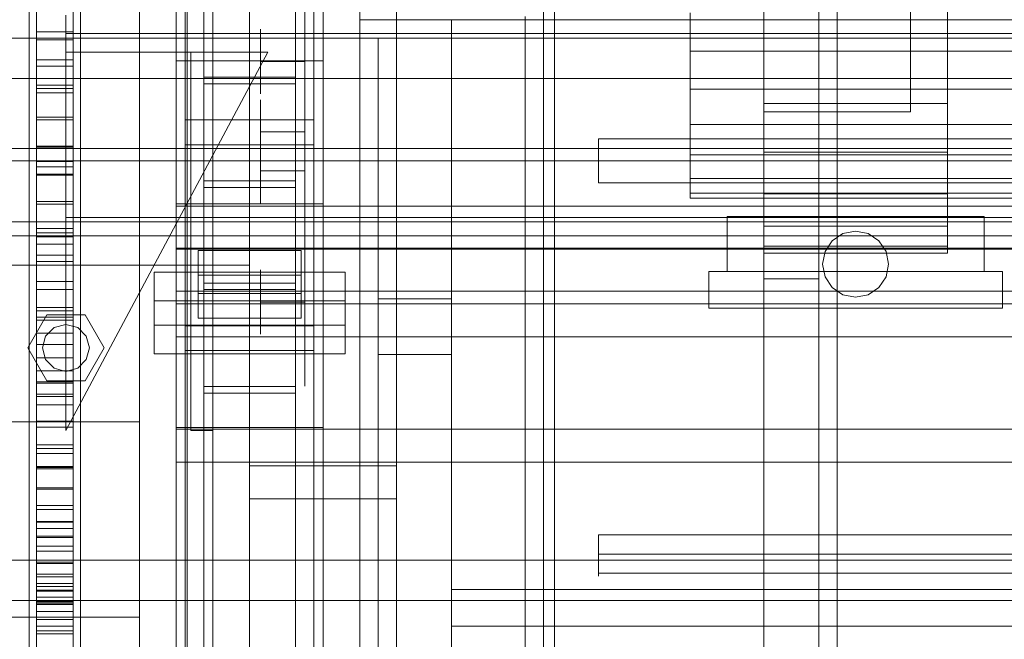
# Model space of a CAD drawing. Header units: millimetres. Extents: x -3490 to 61924, y -72580 to 6847.
# Tile 43 of 256: x -1543 to -1274, y -34514 to -34345. Entities that reach past the tile are written whole.
import ezdxf

# ---------------------------------------------------------------- set-up
doc = ezdxf.new("R2010")
doc.units = ezdxf.units.MM
for name, color, linetype, lineweight in [('COTAS_O', 1, 'Continuous', 0), ('COTAS_P', 1, 'Continuous', 0), ('frontal_briquetadora', 7, 'Continuous', 0), ('frontal_C03', 7, 'Continuous', 0), ('frontal_dosificador', 7, 'Continuous', 0), ('frontal_secador', 7, 'Continuous', 0), ('frontal_tolva', 7, 'Continuous', 0)]:
    doc.layers.add(name, color=color, linetype=linetype, lineweight=lineweight)
doc.dimstyles.new('R19_100', dxfattribs={"dimtxt": 250, "dimasz": 150, "dimexe": 150, "dimexo": 80, "dimgap": 100, "dimtad": 1, "dimtih": 1, "dimtoh": 1, "dimdsep": 46, "dimcen": 0.09, "dimadec": 0, "dimazin": 0, "dimtfac": 1, "dimtdec": 4, "dimtofl": 0, "dimtmove": 0, "dimatfit": 3, "dimfxl": 1, "dimtolj": 1, "dimtzin": 0, "dimarcsym": 0})

# ---------------------------------------------------------------- blocks, each defined once
blk = doc.blocks.new('DIM_R29_52')
at = {"layer": 'COTAS_P'}
for p, q in [((-1750, -34600), (-1600, -34555)), ((2600, -34600), (2450, -34555)), ((-1750, -35500), (-1750, -34600)), ((-1750, -34600), (2600, -34600)), ((-1750, -34600), (-1600, -34645)), ((2600, -34600), (2450, -34645)), ((2600, -35500), (2600, -34600))]:
    blk.add_line(p, q, dxfattribs=at)
blk.add_text('4350 P', height=250, dxfattribs=at).set_placement((425, -34500))
blk = doc.blocks.new('DIM_R29_56')
at = {"layer": 'COTAS_O'}
for p, q in [((-1725, -31700), (-1025, -31700)), ((-1025, -31700), (-1070, -31850)), ((-1025, -34400), (-1025, -31700)), ((-1025, -31700), (-980, -31850)), ((-1025, -34400), (-1070, -34250)), ((-1025, -34400), (-980, -34250)), ((-1725, -34400), (-1025, -34400))]:
    blk.add_line(p, q, dxfattribs=at)
blk.add_text('2700 O', height=250, rotation=90, dxfattribs=at).set_placement((-1125, -33050))
blk = doc.blocks.new('DIM_R29_57')
at = {"layer": 'COTAS_O'}
for p, q in [((-1725, -33700), (-1575, -33655)), ((1725, -33700), (1575, -33655)), ((-1725, -34400), (-1725, -33700)), ((-1725, -33700), (1725, -33700)), ((-1725, -33700), (-1575, -33745)), ((1725, -33700), (1575, -33745)), ((1725, -34400), (1725, -33700))]:
    blk.add_line(p, q, dxfattribs=at)
blk.add_text('3450 O', height=250, dxfattribs=at).set_placement((0, -33600))
blk = doc.blocks.new('DIM_R29_62')
at = {"layer": 'COTAS_O'}
for p, q in [((-1480, -33670), (-780, -33670)), ((-780, -33670), (-825, -33820)), ((-780, -36000), (-780, -33670)), ((-780, -33670), (-735, -33820)), ((-780, -36000), (-825, -35850)), ((-780, -36000), (-735, -35850)), ((-1480, -36000), (-780, -36000))]:
    blk.add_line(p, q, dxfattribs=at)
blk.add_text('2330 O', height=250, rotation=90, dxfattribs=at).set_placement((-880, -34835))
blk = doc.blocks.new('DIM_R29_64')
at = {"layer": 'COTAS_O'}
for p, q in [((-1400, -33000), (-700, -33000)), ((-700, -33000), (-745, -33150)), ((-700, -36000), (-700, -33000)), ((-700, -33000), (-655, -33150)), ((-700, -36000), (-745, -35850)), ((-700, -36000), (-655, -35850)), ((-1400, -36000), (-700, -36000))]:
    blk.add_line(p, q, dxfattribs=at)
blk.add_text('3000 O', height=250, rotation=90, dxfattribs=at).set_placement((-800, -34500))

msp = doc.modelspace()

# ---------------------------------------------------------------- linework, layer by layer
at = {"layer": 'frontal_briquetadora'}
for p, q in [((-1450, -34310), (-1450, -34345)), ((-1540, -34345.082), (-1540, -34326.995)), ((-1526, -34345.082), (-1526, -34326.995)), ((-1510, -34345.082), (-1510, -34326.995)), ((-1540, -34330), (-1540, -34349.862)), ((-1540, -34330), (-1540, -34349.621)), ((-1526, -34330), (-1526, -34349.862)), ((-1526, -34330), (-1526, -34349.621)), ((-1510, -34330), (-1510, -34349.721)), ((-1510, -34330), (-1510, -34349.862)), ((-1510, -34330), (-1510, -34349.294)), ((-1490, -34330), (-1490, -34349.294)), ((-1465, -34328.667), (-1465, -34346.248)), ((-1460, -34330), (-1460, -34349.752)), ((-1538, -34348.262), (-1538, -34340.735)), ((-1528, -34348.262), (-1528, -34340.735)), ((-1465, -34339.121), (-1465, -34357.768)), ((-1450, -34345), (-1450, -34340.118)), ((-1450, -34340.292), (-1450, -34345)), ((-1538, -34341.896), (-1538, -34362.811)), ((-1538, -34342.212), (-1538, -34363.683)), ((-1538, -34350.441), (-1538, -34343.381)), ((-1528, -34341.896), (-1528, -34362.811)), ((-1528, -34342.212), (-1528, -34363.683)), ((-1528, -34350.441), (-1528, -34343.381)), ((-1450, -34345), (-1450, -34342.871)), ((-1540, -34363.649), (-1540, -34344.436)), ((-1540, -34364.025), (-1540, -34345.082)), ((-1526, -34363.649), (-1526, -34344.436)), ((-1526, -34364.025), (-1526, -34345.082)), ((-1510, -34364.025), (-1510, -34345.082)), ((-1465, -34346.248), (-1465, -34361.724)), ((-1450, -34363.614), (-1450, -34344.06)), ((-1450, -34345), (-1425, -34345)), ((-1450, -34345), (-590, -34345)), ((-620, -34345), (-1425, -34345)), ((-1425, -34345), (-1425, -34363.493)), ((-1425, -34345), (-1425, -34363.004)), ((-1425, -34345), (-1425, -34510)), ((-1425, -34345), (-1425, -34360.902)), ((-1425, -34357.983), (-1425, -34345)), ((-1425, -34500), (-1425, -34345)), ((-1405, -34363.614), (-1405, -34344.06)), ((-1405, -34363.655), (-1405, -34344.078)), ((-1538, -34355.92), (-1538, -34348.262)), ((-1538, -34348.262), (-1528, -34348.262)), ((-1528, -34355.92), (-1528, -34348.262)), ((-1477, -34349.293), (-1477, -34347.555)), ((-1465, -34349.293), (-1465, -34347.555)), ((-1540, -34349.621), (-1540, -34369.158)), ((-1540, -34349.862), (-1540, -34369.642)), ((-1538, -34357.624), (-1538, -34350.441)), ((-1538, -34350.441), (-1528, -34350.441)), ((-1528, -34357.624), (-1528, -34350.441)), ((-1526, -34349.621), (-1526, -34369.158)), ((-1526, -34349.862), (-1526, -34369.642)), ((-1510, -34349.294), (-1510, -34367.93)), ((-1510, -34349.721), (-1510, -34367.845)), ((-1510, -34349.862), (-1510, -34369.642)), ((-1490, -34349.294), (-1490, -34367.93)), ((-1477, -34352.425), (-1477, -34349.293)), ((-1465, -34352.425), (-1465, -34349.293)), ((-1460, -34349.752), (-1460, -34368.64)), ((-1445, -34685), (-1445, -34350)), ((-1425, -34350), (-1445, -34350)), ((-1425, -34350), (-1425, -34685)), ((-1510, -34359.632), (-1510, -34353.762)), ((-1477, -34356.33), (-1477, -34352.425)), ((-1465, -34356.33), (-1465, -34352.425)), ((-1450, -34359.818), (-1450, -34353.994)), ((-1538, -34363.681), (-1538, -34355.92)), ((-1538, -34355.92), (-1528, -34355.92)), ((-1528, -34363.681), (-1528, -34355.92)), ((-1465, -34356.33), (-1477, -34356.33)), ((-1477, -34356.33), (-1477, -34360.235)), ((-1465, -34356.33), (-1465, -34360.235)), ((-1538, -34364.904), (-1538, -34357.624)), ((-1538, -34357.624), (-1528, -34357.624)), ((-1528, -34364.904), (-1528, -34357.624)), ((-1510, -34370.21), (-1510, -34359.632)), ((-1465, -34357.768), (-1465, -34375.34)), ((-1450, -34370.313), (-1450, -34359.818)), ((-1425, -34370.433), (-1425, -34357.983)), ((-1510, -34365.418), (-1510, -34360.977)), ((-1477, -34360.235), (-1477, -34363.366)), ((-1465, -34360.235), (-1465, -34363.366)), ((-1465, -34361.724), (-1465, -34374.193)), ((-1425, -34360.902), (-1425, -34373.747)), ((-1540, -34383.4), (-1540, -34363.649)), ((-1540, -34383.4), (-1540, -34364.025)), ((-1538, -34362.811), (-1538, -34383.567)), ((-1538, -34362.811), (-1528, -34362.811)), ((-1538, -34371.516), (-1538, -34363.681)), ((-1538, -34363.683), (-1538, -34384.991)), ((-1538, -34363.683), (-1528, -34363.683)), ((-1538, -34372.253), (-1538, -34364.904)), ((-1538, -34364.904), (-1528, -34364.904)), ((-1528, -34362.811), (-1528, -34383.567)), ((-1528, -34371.516), (-1528, -34363.681)), ((-1528, -34363.683), (-1528, -34384.991)), ((-1528, -34372.253), (-1528, -34364.904)), ((-1526, -34383.4), (-1526, -34363.649)), ((-1526, -34383.4), (-1526, -34364.025)), ((-1510, -34383.4), (-1510, -34364.025)), ((-1477, -34363.366), (-1477, -34365.104)), ((-1465, -34363.366), (-1465, -34365.104)), ((-1450, -34383.4), (-1450, -34363.614)), ((-1425, -34363.004), (-1425, -34379.88)), ((-1425, -34363.493), (-1425, -34380.628)), ((-1405, -34383.4), (-1405, -34363.614)), ((-1405, -34383.4), (-1405, -34363.655)), ((-1510, -34373.421), (-1510, -34365.418)), ((-1510, -34367.845), (-1510, -34382.902)), ((-1510, -34367.93), (-1510, -34385.275)), ((-1490, -34367.93), (-1490, -34385.275)), ((-1477, -34368.484), (-1477, -34366.746)), ((-1465, -34368.484), (-1465, -34366.746)), ((-1540, -34369.158), (-1540, -34388.527)), ((-1540, -34369.642), (-1540, -34389.259)), ((-1526, -34369.158), (-1526, -34388.527)), ((-1526, -34369.642), (-1526, -34389.259)), ((-1510, -34369.642), (-1510, -34389.259)), ((-1510, -34383.4), (-1510, -34370.21)), ((-1477, -34371.615), (-1477, -34368.484)), ((-1465, -34371.615), (-1465, -34368.484)), ((-1460, -34368.64), (-1460, -34385.84)), ((-1450, -34383.4), (-1450, -34370.313)), ((-1425, -34382.237), (-1425, -34370.433)), ((-1538, -34379.396), (-1538, -34371.516)), ((-1538, -34371.516), (-1528, -34371.516)), ((-1538, -34379.644), (-1538, -34372.253)), ((-1538, -34372.253), (-1528, -34372.253)), ((-1528, -34379.396), (-1528, -34371.516)), ((-1528, -34379.644), (-1528, -34372.253)), ((-1477, -34375.52), (-1477, -34371.615)), ((-1465, -34375.52), (-1465, -34371.615)), ((-1510, -34383.4), (-1510, -34373.421)), ((-1465, -34375.52), (-1477, -34375.52)), ((-1477, -34375.52), (-1477, -34379.425)), ((-1465, -34374.193), (-1465, -34382.931)), ((-1465, -34375.34), (-1465, -34391.508)), ((-1465, -34375.52), (-1465, -34379.425)), ((-1425, -34373.747), (-1425, -34382.764)), ((-1477, -34379.089), (-1477, -34377.351)), ((-1465, -34379.089), (-1465, -34377.351)), ((-1385, -34377.401), (-875, -34377.401)), ((-1385, -34378.257), (-1385, -34377.401)), ((-1385, -34377.968), (-1385, -34377.401)), ((-1385, -34377.401), (-1385, -34377.535)), ((-1385, -34377.535), (-1385, -34377.968)), ((-1385, -34379.631), (-1385, -34377.968)), ((-1385, -34377.968), (-1385, -34378.679)), ((-1385, -34379.114), (-1385, -34378.257)), ((-1385, -34378.679), (-1385, -34379.631)), ((-1538, -34387.29), (-1538, -34379.396)), ((-1538, -34379.396), (-1528, -34379.396)), ((-1538, -34387.049), (-1538, -34379.644)), ((-1538, -34379.644), (-1528, -34379.644)), ((-1528, -34387.29), (-1528, -34379.396)), ((-1528, -34387.049), (-1528, -34379.644)), ((-1477, -34382.221), (-1477, -34379.089)), ((-1477, -34379.425), (-1477, -34382.556)), ((-1465, -34382.221), (-1465, -34379.089)), ((-1465, -34379.425), (-1465, -34382.556)), ((-1425, -34379.88), (-1425, -34395.325)), ((-1425, -34380.628), (-1425, -34395.709)), ((-1385, -34379.971), (-1385, -34379.114)), ((-1385, -34382.053), (-1385, -34379.631)), ((-1385, -34379.631), (-1385, -34380.775)), ((-1385, -34380.829), (-1385, -34379.971)), ((-1385, -34380.775), (-1385, -34382.053)), ((-1385, -34381.686), (-1385, -34380.829)), ((-1660, -34383.4), (-1510, -34383.4)), ((-1450, -34383.4), (-1599.2, -34383.4)), ((-1540, -34383.4), (-1546, -34383.4)), ((-1540, -34383.4), (-1526, -34383.4)), ((-1540, -34383.4), (-1540, -34402.775)), ((-1540, -34383.4), (-1540, -34403.151)), ((-1538, -34383.567), (-1538, -34404.063)), ((-1538, -34383.567), (-1528, -34383.567)), ((-1528, -34383.567), (-1528, -34404.063)), ((-1510, -34383.4), (-1526, -34383.4)), ((-1526, -34383.4), (-1526, -34402.775)), ((-1526, -34383.4), (-1526, -34403.151)), ((-1510, -34382.902), (-1510, -34393.674)), ((-1510, -34383.4), (-1510, -34393.379)), ((-1510, -34383.4), (-1510, -34396.59)), ((-1510, -34383.4), (-1510, -34402.775)), ((-1477, -34386.126), (-1477, -34382.221)), ((-1477, -34382.556), (-1477, -34384.294)), ((-1465, -34386.126), (-1465, -34382.221)), ((-1465, -34382.556), (-1465, -34384.294)), ((-1465, -34382.931), (-1465, -34387.431)), ((-1405, -34383.4), (-1450, -34383.4)), ((-1450, -34383.4), (-1450, -34403.186)), ((-1450, -34383.4), (-1450, -34396.487)), ((-1425, -34393.287), (-1425, -34382.237)), ((-1425, -34382.764), (-1425, -34387.412)), ((-1385, -34383.4), (-1405, -34383.4)), ((-1405, -34383.4), (-1405, -34403.145)), ((-1405, -34383.4), (-1405, -34403.186)), ((-1385, -34382.543), (-1385, -34381.686)), ((-1385, -34384.747), (-1385, -34382.053)), ((-1385, -34382.053), (-1385, -34383.4)), ((-1385, -34383.4), (-1385, -34382.543)), ((-875, -34383.4), (-1385, -34383.4)), ((-1385, -34383.4), (-1385, -34384.747)), ((-1385, -34383.4), (-1385, -34384.257)), ((-1538, -34384.991), (-1538, -34406.032)), ((-1538, -34384.991), (-1528, -34384.991)), ((-1528, -34384.991), (-1528, -34406.032)), ((-1510, -34385.275), (-1510, -34400.738)), ((-1490, -34385.275), (-1490, -34400.738)), ((-1465, -34386.126), (-1477, -34386.126)), ((-1477, -34386.126), (-1477, -34390.031)), ((-1465, -34386.126), (-1465, -34390.031)), ((-1460, -34385.84), (-1460, -34400.599)), ((-1385, -34384.257), (-1385, -34385.114)), ((-1385, -34384.747), (-1385, -34386.025)), ((-1385, -34387.169), (-1385, -34384.747)), ((-1385, -34385.114), (-1385, -34385.971)), ((-1385, -34385.971), (-1385, -34386.829)), ((-1385, -34386.025), (-1385, -34387.169)), ((-1540, -34388.527), (-1540, -34407.646)), ((-1540, -34389.259), (-1540, -34408.633)), ((-1538, -34394.44), (-1538, -34387.049)), ((-1538, -34387.049), (-1528, -34387.049)), ((-1538, -34395.17), (-1538, -34387.29)), ((-1538, -34387.29), (-1528, -34387.29)), ((-1528, -34394.44), (-1528, -34387.049)), ((-1528, -34395.17), (-1528, -34387.29)), ((-1526, -34388.527), (-1526, -34407.646)), ((-1526, -34389.259), (-1526, -34408.633)), ((-1510, -34389.259), (-1510, -34408.633)), ((-1385, -34386.829), (-1385, -34387.686)), ((-1385, -34387.169), (-1385, -34388.121)), ((-1385, -34388.832), (-1385, -34387.169)), ((-1385, -34387.686), (-1385, -34388.543)), ((-1385, -34388.121), (-1385, -34388.832)), ((-1385, -34388.543), (-1385, -34389.399)), ((-1385, -34388.832), (-1385, -34389.265)), ((-1385, -34389.399), (-1385, -34388.832)), ((-1385, -34389.265), (-1385, -34389.399)), ((-1385, -34389.399), (-875, -34389.399)), ((-1477, -34390.031), (-1477, -34393.162)), ((-1465, -34390.031), (-1465, -34393.162)), ((-1465, -34391.508), (-1465, -34405.971)), ((-1538, -34401.79), (-1538, -34394.44)), ((-1538, -34394.44), (-1528, -34394.44)), ((-1528, -34401.79), (-1528, -34394.44)), ((-1510, -34393.379), (-1510, -34401.382)), ((-1510, -34393.674), (-1510, -34399.287)), ((-1477, -34393.162), (-1477, -34394.9)), ((-1465, -34393.162), (-1465, -34394.9)), ((-1425, -34403.48), (-1425, -34393.287)), ((-1538, -34403.006), (-1538, -34395.17)), ((-1538, -34395.17), (-1528, -34395.17)), ((-1528, -34403.006), (-1528, -34395.17)), ((-1510, -34396.59), (-1510, -34407.168)), ((-1450, -34396.487), (-1450, -34406.982)), ((-1425, -34395.325), (-1425, -34409.062)), ((-1425, -34395.709), (-1425, -34408.124)), ((-1540, -34402.775), (-1540, -34421.718)), ((-1538, -34409.071), (-1538, -34401.79)), ((-1538, -34401.79), (-1528, -34401.79)), ((-1528, -34409.071), (-1528, -34401.79)), ((-1526, -34402.775), (-1526, -34421.718)), ((-1510, -34400.738), (-1510, -34413.792)), ((-1510, -34401.382), (-1510, -34405.823)), ((-1510, -34402.775), (-1510, -34421.718)), ((-1490, -34400.738), (-1490, -34413.792)), ((-1460, -34400.599), (-1460, -34412.272)), ((-1540, -34403.151), (-1540, -34422.364)), ((-1538, -34410.768), (-1538, -34403.006)), ((-1538, -34403.006), (-1528, -34403.006)), ((-1538, -34404.063), (-1538, -34424.199)), ((-1538, -34404.063), (-1528, -34404.063)), ((-1528, -34410.768), (-1528, -34403.006)), ((-1528, -34404.063), (-1528, -34424.199)), ((-1526, -34403.151), (-1526, -34422.364)), ((-1450, -34403.186), (-1450, -34422.74)), ((-1425, -34412.724), (-1425, -34403.48)), ((-1405, -34403.145), (-1405, -34422.722)), ((-1405, -34403.186), (-1405, -34422.74)), ((-1540, -34407.646), (-1540, -34426.432)), ((-1538, -34406.032), (-1538, -34426.703)), ((-1538, -34406.032), (-1528, -34406.032)), ((-1528, -34406.032), (-1528, -34426.703)), ((-1526, -34407.646), (-1526, -34426.432)), ((-1510, -34407.168), (-1510, -34413.038)), ((-1465, -34405.971), (-1465, -34418.461)), ((-1450, -34406.982), (-1450, -34412.806)), ((-1425, -34408.124), (-1425, -34417.371)), ((-1540, -34408.633), (-1540, -34427.684)), ((-1538, -34416.256), (-1538, -34409.071)), ((-1538, -34409.071), (-1528, -34409.071)), ((-1538, -34418.428), (-1538, -34410.768)), ((-1538, -34410.768), (-1528, -34410.768)), ((-1528, -34416.256), (-1528, -34409.071)), ((-1528, -34418.428), (-1528, -34410.768)), ((-1526, -34408.633), (-1526, -34427.684)), ((-1510, -34408.633), (-1510, -34427.684)), ((-1425, -34409.062), (-1425, -34420.845)), ((-1477, -34414.764), (-1477, -34413.026)), ((-1465, -34414.764), (-1465, -34413.026)), ((-1460, -34412.272), (-1460, -34420.35)), ((-1425, -34420.934), (-1425, -34412.724)), ((-1510, -34413.792), (-1510, -34423.992)), ((-1490, -34413.792), (-1490, -34423.992)), ((-1477, -34417.895), (-1477, -34414.764)), ((-1465, -34417.895), (-1465, -34414.764)), ((-1538, -34423.318), (-1538, -34416.256)), ((-1538, -34416.256), (-1528, -34416.256)), ((-1538, -34425.957), (-1538, -34418.428)), ((-1538, -34418.428), (-1528, -34418.428)), ((-1528, -34423.318), (-1528, -34416.256)), ((-1528, -34425.957), (-1528, -34418.428)), ((-1477, -34421.8), (-1477, -34417.895)), ((-1465, -34421.8), (-1465, -34417.895)), ((-1465, -34418.461), (-1465, -34428.743)), ((-1425, -34417.371), (-1425, -34423.073)), ((-1460, -34420.35), (-1460, -34424.48)), ((-1425, -34420.934), (-1445, -34420.934)), ((-1445, -34685), (-1445, -34420.934)), ((-1445, -34420.934), (-1445, -34423.522)), ((-1425, -34420.845), (-1425, -34430.464)), ((-1425, -34622.143), (-1425, -34420.934)), ((-1540, -34421.718), (-1540, -34439.805)), ((-1540, -34422.364), (-1540, -34440.514)), ((-1538, -34430.23), (-1538, -34423.318)), ((-1538, -34423.318), (-1528, -34423.318)), ((-1538, -34424.199), (-1538, -34443.878)), ((-1538, -34424.199), (-1528, -34424.199)), ((-1528, -34430.23), (-1528, -34423.318)), ((-1528, -34424.199), (-1528, -34443.878)), ((-1526, -34421.718), (-1526, -34439.805)), ((-1526, -34422.364), (-1526, -34440.514)), ((-1510, -34421.718), (-1510, -34439.805)), ((-1510, -34423.992), (-1510, -34430.992)), ((-1490, -34423.992), (-1490, -34430.992)), ((-1465, -34421.8), (-1477, -34421.8)), ((-1477, -34421.8), (-1477, -34425.705)), ((-1465, -34421.8), (-1465, -34425.705)), ((-1450, -34422.74), (-1450, -34441.832)), ((-1445, -34423.522), (-1445, -34425.975)), ((-1425, -34423.073), (-1425, -34425)), ((-1405, -34422.722), (-1405, -34441.964)), ((-1405, -34422.74), (-1405, -34441.832)), ((-1540, -34426.432), (-1540, -34444.805)), ((-1538, -34433.326), (-1538, -34425.957)), ((-1538, -34425.957), (-1528, -34425.957)), ((-1538, -34426.703), (-1538, -34446.905)), ((-1538, -34426.703), (-1528, -34426.703)), ((-1528, -34433.326), (-1528, -34425.957)), ((-1528, -34426.703), (-1528, -34446.905)), ((-1526, -34426.432), (-1526, -34444.805)), ((-1477, -34425.705), (-1477, -34428.836)), ((-1465, -34425.705), (-1465, -34428.836)), ((-1445, -34425.975), (-1445, -34428.289)), ((-1540, -34427.684), (-1540, -34446.333)), ((-1526, -34427.684), (-1526, -34446.333)), ((-1510, -34427.684), (-1510, -34446.333)), ((-1477, -34428.836), (-1477, -34430.574)), ((-1465, -34428.743), (-1465, -34436.628)), ((-1465, -34428.836), (-1465, -34430.574)), ((-1445, -34428.289), (-1445, -34430.461)), ((-1538, -34436.967), (-1538, -34430.23)), ((-1538, -34430.23), (-1528, -34430.23)), ((-1528, -34436.967), (-1528, -34430.23)), ((-1510, -34430.992), (-1510, -34434.552)), ((-1510, -34436.432), (-1510, -34431.991)), ((-1490, -34430.992), (-1490, -34434.552)), ((-1445, -34430.461), (-1445, -34432.49)), ((-1425, -34430.464), (-1425, -34437.746)), ((-1538, -34440.509), (-1538, -34433.326)), ((-1538, -34433.326), (-1528, -34433.326)), ((-1528, -34440.509), (-1528, -34433.326)), ((-1445, -34432.49), (-1445, -34434.372)), ((-1445, -34434.372), (-1445, -34436.107)), ((-1538, -34443.503), (-1538, -34436.967)), ((-1538, -34436.967), (-1528, -34436.967)), ((-1528, -34443.503), (-1528, -34436.967)), ((-1510, -34444.435), (-1510, -34436.432)), ((-1465, -34436.628), (-1465, -34441.967)), ((-1445, -34436.107), (-1425, -34436.107)), ((-1445, -34436.107), (-1445, -34685)), ((-1425, -34441.565), (-1425, -34436.107)), ((-1425, -34436.107), (-1425, -34662.857)), ((-1540, -34439.805), (-1540, -34456.632)), ((-1526, -34439.805), (-1526, -34456.632)), ((-1510, -34443.861), (-1510, -34438.248)), ((-1510, -34439.805), (-1510, -34456.632)), ((-1425, -34437.746), (-1425, -34442.56)), ((-1540, -34440.514), (-1540, -34457.106)), ((-1538, -34447.477), (-1538, -34440.509)), ((-1538, -34440.509), (-1528, -34440.509)), ((-1528, -34447.477), (-1528, -34440.509)), ((-1526, -34440.514), (-1526, -34457.106)), ((-1465, -34441.967), (-1465, -34444.662)), ((-1450, -34441.832), (-1450, -34460.24)), ((-1425, -34444.487), (-1425, -34441.565)), ((-1425, -34442.56), (-1425, -34444.82)), ((-1405, -34441.832), (-1405, -34460.24)), ((-1405, -34441.964), (-1405, -34460.706)), ((-1540, -34444.805), (-1540, -34462.687)), ((-1538, -34449.815), (-1538, -34443.503)), ((-1538, -34443.503), (-1528, -34443.503)), ((-1538, -34443.878), (-1538, -34463.004)), ((-1538, -34443.878), (-1528, -34443.878)), ((-1528, -34449.815), (-1528, -34443.503)), ((-1528, -34443.878), (-1528, -34463.004)), ((-1526, -34444.805), (-1526, -34462.687)), ((-1510, -34454.633), (-1510, -34443.861)), ((-1510, -34454.414), (-1510, -34444.435)), ((-1425, -34444.82), (-1425, -34444.487)), ((-1540, -34446.333), (-1540, -34464.504)), ((-1538, -34446.905), (-1538, -34466.539)), ((-1538, -34446.905), (-1528, -34446.905)), ((-1538, -34454.206), (-1538, -34447.477)), ((-1538, -34447.477), (-1528, -34447.477)), ((-1528, -34446.905), (-1528, -34466.539)), ((-1528, -34454.206), (-1528, -34447.477)), ((-1526, -34446.333), (-1526, -34464.504)), ((-1510, -34446.333), (-1510, -34464.504)), ((-1538, -34455.877), (-1538, -34449.815)), ((-1538, -34449.815), (-1528, -34449.815)), ((-1528, -34455.877), (-1528, -34449.815)), ((-1660, -34454.414), (-1510, -34454.414)), ((-1538, -34460.669), (-1538, -34454.206)), ((-1538, -34454.206), (-1528, -34454.206)), ((-1538, -34461.668), (-1538, -34455.877)), ((-1538, -34455.877), (-1528, -34455.877)), ((-1528, -34460.669), (-1528, -34454.206)), ((-1528, -34461.668), (-1528, -34455.877)), ((-1510, -34454.414), (-1510, -34464.393)), ((-1510, -34469.69), (-1510, -34454.633)), ((-1540, -34456.632), (-1540, -34471.822)), ((-1540, -34457.106), (-1540, -34471.687)), ((-1526, -34456.632), (-1526, -34471.822)), ((-1526, -34457.106), (-1526, -34471.687)), ((-1510, -34456.632), (-1510, -34471.822)), ((-1538, -34466.843), (-1538, -34460.669)), ((-1538, -34460.669), (-1528, -34460.669)), ((-1538, -34467.166), (-1538, -34461.668)), ((-1538, -34461.668), (-1528, -34461.668)), ((-1528, -34466.843), (-1528, -34460.669)), ((-1528, -34467.166), (-1528, -34461.668)), ((-1450, -34460.24), (-1450, -34477.746)), ((-1405, -34460.24), (-1405, -34477.746)), ((-1405, -34460.706), (-1405, -34478.788)), ((-1540, -34462.687), (-1540, -34480)), ((-1538, -34463.004), (-1538, -34481.485)), ((-1538, -34463.004), (-1528, -34463.004)), ((-1528, -34463.004), (-1528, -34481.485)), ((-1526, -34462.687), (-1526, -34480)), ((-1510, -34464.393), (-1510, -34472.396)), ((-1540, -34464.504), (-1540, -34482.122)), ((-1538, -34466.539), (-1538, -34485.511)), ((-1538, -34466.539), (-1528, -34466.539)), ((-1538, -34472.704), (-1538, -34466.843)), ((-1538, -34466.843), (-1528, -34466.843)), ((-1538, -34472.35), (-1538, -34467.166)), ((-1538, -34467.166), (-1528, -34467.166)), ((-1528, -34466.539), (-1528, -34485.511)), ((-1528, -34472.704), (-1528, -34466.843)), ((-1528, -34472.35), (-1528, -34467.166)), ((-1526, -34464.504), (-1526, -34482.122)), ((-1510, -34464.504), (-1510, -34482.122)), ((-1510, -34487.814), (-1510, -34469.69)), ((-1540, -34471.687), (-1540, -34483.86)), ((-1540, -34471.822), (-1540, -34485.038)), ((-1538, -34477.201), (-1538, -34472.35)), ((-1538, -34472.35), (-1528, -34472.35)), ((-1528, -34477.201), (-1528, -34472.35)), ((-1526, -34471.687), (-1526, -34483.86)), ((-1526, -34471.822), (-1526, -34485.038)), ((-1510, -34471.822), (-1510, -34485.038)), ((-1510, -34472.396), (-1510, -34476.837)), ((-1538, -34478.231), (-1538, -34472.704)), ((-1538, -34472.704), (-1528, -34472.704)), ((-1528, -34478.231), (-1528, -34472.704)), ((-1538, -34481.701), (-1538, -34477.201)), ((-1538, -34477.201), (-1528, -34477.201)), ((-1528, -34481.701), (-1528, -34477.201)), ((-1450, -34477.746), (-1450, -34494.147)), ((-1405, -34477.746), (-1405, -34494.147)), ((-1540, -34480), (-1540, -34496.671)), ((-1538, -34483.403), (-1538, -34478.231)), ((-1538, -34478.231), (-1528, -34478.231)), ((-1528, -34483.403), (-1528, -34478.231)), ((-1526, -34480), (-1526, -34496.671)), ((-1405, -34478.788), (-1405, -34496.056)), ((-1540, -34482.122), (-1540, -34499.116)), ((-1538, -34481.485), (-1538, -34499.229)), ((-1538, -34481.485), (-1528, -34481.485)), ((-1538, -34485.833), (-1538, -34481.701)), ((-1538, -34481.701), (-1528, -34481.701)), ((-1528, -34481.485), (-1528, -34499.229)), ((-1528, -34485.833), (-1528, -34481.701)), ((-1526, -34482.122), (-1526, -34499.116)), ((-1510, -34482.122), (-1510, -34499.116)), ((-1540, -34483.86), (-1540, -34493.293)), ((-1540, -34485.038), (-1540, -34495.983)), ((-1538, -34488.2), (-1538, -34483.403)), ((-1538, -34483.403), (-1528, -34483.403)), ((-1538, -34485.511), (-1538, -34503.727)), ((-1538, -34485.511), (-1528, -34485.511)), ((-1538, -34489.581), (-1538, -34485.833)), ((-1538, -34485.833), (-1528, -34485.833)), ((-1528, -34488.2), (-1528, -34483.403)), ((-1528, -34485.511), (-1528, -34503.727)), ((-1528, -34489.581), (-1528, -34485.833)), ((-1526, -34483.86), (-1526, -34493.293)), ((-1526, -34485.038), (-1526, -34495.983)), ((-1510, -34485.038), (-1510, -34495.983)), ((-1385, -34485.162), (-875, -34485.162)), ((-1385, -34486.667), (-1385, -34485.162)), ((-1385, -34485.162), (-1385, -34485.664)), ((-1385, -34486.971), (-1385, -34485.162)), ((-1385, -34485.664), (-1385, -34486.275)), ((-1538, -34492.605), (-1538, -34488.2)), ((-1538, -34488.2), (-1528, -34488.2)), ((-1528, -34492.605), (-1528, -34488.2)), ((-1510, -34507.535), (-1510, -34487.814)), ((-1385, -34486.275), (-1385, -34486.98)), ((-1385, -34488.165), (-1385, -34486.667)), ((-1385, -34489.47), (-1385, -34486.971)), ((-1385, -34486.98), (-1385, -34487.764)), ((-1385, -34487.764), (-1385, -34488.609)), ((-1385, -34489.657), (-1385, -34488.165)), ((-1385, -34488.609), (-1385, -34489.494)), ((-1538, -34492.931), (-1538, -34489.581)), ((-1538, -34489.581), (-1528, -34489.581)), ((-1528, -34492.931), (-1528, -34489.581)), ((-1385, -34492.157), (-1385, -34489.47)), ((-1385, -34489.494), (-1385, -34490.4)), ((-1385, -34491.141), (-1385, -34489.657)), ((-875, -34490.4), (-1385, -34490.4)), ((-1385, -34490.4), (-1385, -34492.18)), ((-1385, -34492.619), (-1385, -34491.141)), ((-1540, -34493.293), (-1540, -34499.728)), ((-1538, -34496.601), (-1538, -34492.605)), ((-1538, -34492.605), (-1528, -34492.605)), ((-1538, -34495.871), (-1538, -34492.931)), ((-1538, -34492.931), (-1528, -34492.931)), ((-1528, -34496.601), (-1528, -34492.605)), ((-1528, -34495.871), (-1528, -34492.931)), ((-1526, -34493.293), (-1526, -34499.728)), ((-1385, -34494.49), (-1385, -34492.157)), ((-1385, -34492.18), (-1385, -34493.8)), ((-1385, -34494.09), (-1385, -34492.619)), ((-1385, -34493.8), (-1385, -34495.113)), ((-1540, -34495.983), (-1540, -34504.414)), ((-1540, -34496.671), (-1540, -34512.628)), ((-1538, -34498.39), (-1538, -34495.871)), ((-1538, -34495.871), (-1528, -34495.871)), ((-1538, -34500.173), (-1538, -34496.601)), ((-1538, -34496.601), (-1528, -34496.601)), ((-1528, -34498.39), (-1528, -34495.871)), ((-1528, -34500.173), (-1528, -34496.601)), ((-1526, -34495.983), (-1526, -34504.414)), ((-1526, -34496.671), (-1526, -34512.628)), ((-1510, -34495.983), (-1510, -34504.414)), ((-1450, -34494.147), (-1450, -34509.249)), ((-1405, -34494.147), (-1405, -34509.249)), ((-1405, -34496.056), (-1405, -34512.364)), ((-1385, -34495.554), (-1385, -34494.09)), ((-1385, -34495.998), (-1385, -34494.49)), ((-1385, -34495.113), (-1385, -34496.003)), ((-1385, -34496.233), (-1385, -34495.554)), ((-1385, -34495.554), (-875, -34495.554)), ((-1385, -34495.554), (-1385, -34496.378)), ((-1385, -34496.378), (-1385, -34495.998)), ((-1385, -34496.003), (-1385, -34496.387)), ((-1385, -34496.387), (-1385, -34496.233)), ((-1540, -34499.116), (-1540, -34515.414)), ((-1538, -34500.479), (-1538, -34498.39)), ((-1538, -34498.39), (-1528, -34498.39)), ((-1538, -34499.229), (-1538, -34516.153)), ((-1538, -34499.229), (-1528, -34499.229)), ((-1528, -34500.479), (-1528, -34498.39)), ((-1528, -34499.229), (-1528, -34516.153)), ((-1526, -34499.116), (-1526, -34515.414)), ((-1510, -34499.116), (-1510, -34515.414)), ((-1540, -34499.728), (-1540, -34502.99)), ((-1538, -34503.307), (-1538, -34500.173)), ((-1538, -34500.173), (-1528, -34500.173)), ((-1538, -34502.128), (-1538, -34500.479)), ((-1538, -34500.479), (-1528, -34500.479)), ((-1528, -34503.307), (-1528, -34500.173)), ((-1528, -34502.128), (-1528, -34500.479)), ((-1526, -34499.728), (-1526, -34502.99)), ((-1425, -34622.143), (-1425, -34500)), ((-620, -34500), (-1425, -34500)), ((-1540, -34504.414), (-1540, -34510.141)), ((-1538, -34503.333), (-1538, -34502.128)), ((-1538, -34502.128), (-1528, -34502.128)), ((-1538, -34505.993), (-1538, -34503.307)), ((-1538, -34503.307), (-1528, -34503.307)), ((-1538, -34504.089), (-1538, -34503.333)), ((-1538, -34503.333), (-1528, -34503.333)), ((-1538, -34503.727), (-1538, -34521.1)), ((-1538, -34503.727), (-1528, -34503.727)), ((-1538, -34630.227), (-1538, -34504.089)), ((-1538, -34504.089), (-1528, -34504.089)), ((-1528, -34503.333), (-1528, -34502.128)), ((-1528, -34505.993), (-1528, -34503.307)), ((-1528, -34504.089), (-1528, -34503.333)), ((-1528, -34503.727), (-1528, -34521.1)), ((-1528, -34630.227), (-1528, -34504.089)), ((-1526, -34504.414), (-1526, -34510.141)), ((-1510, -34504.414), (-1510, -34510.141)), ((-1538, -34508.219), (-1538, -34505.993)), ((-1538, -34505.993), (-1528, -34505.993)), ((-1528, -34508.219), (-1528, -34505.993)), ((-1660, -34507.535), (-1510, -34507.535)), ((-1538, -34509.978), (-1538, -34508.219)), ((-1538, -34508.219), (-1528, -34508.219)), ((-1538, -34511.263), (-1538, -34509.978)), ((-1538, -34509.978), (-1528, -34509.978)), ((-1528, -34509.978), (-1528, -34508.219)), ((-1528, -34511.263), (-1528, -34509.978)), ((-1510, -34507.535), (-1510, -34527.256)), ((-1450, -34509.249), (-1450, -34522.876)), ((-1425, -34510), (-1425, -34690)), ((-620, -34510), (-1425, -34510)), ((-1405, -34509.249), (-1405, -34522.876)), ((-1540, -34510.141), (-1540, -34513.036)), ((-1540, -34512.628), (-1540, -34527.804)), ((-1538, -34512.069), (-1538, -34511.263)), ((-1538, -34511.263), (-1528, -34511.263)), ((-1538, -34638.207), (-1538, -34512.069)), ((-1538, -34512.069), (-1528, -34512.069)), ((-1528, -34512.069), (-1528, -34511.263)), ((-1528, -34638.207), (-1528, -34512.069)), ((-1526, -34510.141), (-1526, -34513.036)), ((-1526, -34512.628), (-1526, -34527.804)), ((-1510, -34510.141), (-1510, -34513.036)), ((-1405, -34512.364), (-1405, -34527.571))]:
    msp.add_line(p, q, dxfattribs=at)
at = {"layer": 'frontal_C03'}
for p, q in [((-1500, -34875.113), (-1500, -32314.944)), ((-1500, -32318.841), (-1500, -34879.011)), ((-1497, -35975), (-1497, -32996.942)), ((-1490, -35975), (-1490, -32996.942)), ((-1497, -35975), (-1497, -33266.434)), ((-1490, -35975), (-1490, -33266.434)), ((-1497, -35975), (-1497, -33805.417)), ((-1490, -35975), (-1490, -33805.417)), ((-1492.5, -34418.43), (-1492.5, -33823.47)), ((-1467.5, -33823.47), (-1467.5, -34418.43)), ((-1492.5, -34444.787), (-1492.5, -33849.827)), ((-1467.5, -34444.787), (-1467.5, -33849.827)), ((-1500, -34356.142), (-1500, -34086.651)), ((-1460, -34086.651), (-1460, -34356.142)), ((-1497.5, -34428.24), (-1497.5, -34102.771)), ((-1462.5, -34102.771), (-1462.5, -34428.24)), ((-1497.5, -34434.977), (-1497.5, -34109.509)), ((-1462.5, -34434.977), (-1462.5, -34109.509)), ((-1500, -34395.121), (-1500, -34125.629)), ((-1460, -34395.121), (-1460, -34125.629)), ((-1500, -34407.247), (-1500, -34137.755)), ((-1460, -34137.755), (-1460, -34407.247)), ((-1500, -34455.97), (-1500, -34186.478)), ((-1460, -34455.97), (-1460, -34186.478)), ((-1480, -34543.799), (-1480, -34196.893)), ((-1440, -34196.893), (-1440, -34543.799)), ((-1480, -34205.876), (-1480, -34552.782)), ((-1440, -34552.782), (-1440, -34205.876)), ((-1530, -34343.773), (-1530, -34348.773)), ((1530, -34348.773), (-1530, -34348.773)), ((-1530, -34348.773), (-1530, -34398.773)), ((-1530, -34456.773), (-1475, -34353.773)), ((-1475, -34353.773), (-1530, -34353.773)), ((-1530, -34353.773), (-1530, -34456.773)), ((-1496, -34456.773), (-1496, -34353.773)), ((-1496, -34353.773), (-1490, -34353.773)), ((-1490, -34456.773), (-1490, -34353.773)), ((-1460, -34356.142), (-1500, -34356.142)), ((-1500, -34356.142), (-1500, -34395.121)), ((-1500, -34625.634), (-1500, -34356.142)), ((-1460, -34395.121), (-1460, -34356.142)), ((-1460, -34356.142), (-1460, -34625.634)), ((-1492.5, -34390.616), (-1492.5, -34360.647)), ((-1492.5, -34360.647), (-1467.5, -34360.647)), ((-1492.5, -34360.647), (-1492.5, -34416.624)), ((-1467.5, -34362.453), (-1492.5, -34362.453)), ((-1492.5, -34362.453), (-1492.5, -34388.81)), ((-1492.5, -34957.413), (-1492.5, -34362.453)), ((-1467.5, -34360.647), (-1467.5, -34390.616)), ((-1467.5, -34416.624), (-1467.5, -34360.647)), ((-1467.5, -34388.81), (-1467.5, -34362.453)), ((-1467.5, -34362.453), (-1467.5, -34957.413)), ((-1497.5, -34379), (-1497.5, -34372.263)), ((-1497.5, -34372.263), (-1462.5, -34372.263)), ((-1497.5, -34697.731), (-1497.5, -34372.263)), ((-1462.5, -34372.263), (-1462.5, -34379)), ((-1462.5, -34372.263), (-1462.5, -34697.731)), ((-1462.5, -34379), (-1497.5, -34379)), ((-1497.5, -34704.469), (-1497.5, -34379)), ((-1462.5, -34704.469), (-1462.5, -34379)), ((-1492.5, -34388.81), (-1467.5, -34388.81)), ((-1492.5, -34983.77), (-1492.5, -34388.81)), ((-1467.5, -34983.77), (-1467.5, -34388.81)), ((-1467.5, -34390.616), (-1492.5, -34390.616)), ((-1492.5, -34390.616), (-1492.5, -34446.593)), ((-1467.5, -34390.616), (-1467.5, -34446.593)), ((-1500, -34395.121), (-1460, -34395.121)), ((-1500, -34664.612), (-1500, -34395.121)), ((-1500, -34407.104), (-1500, -34395.695)), ((-1500, -34395.695), (1500, -34395.695)), ((-1500, -34407.389), (-1500, -34395.695)), ((-1460, -34664.612), (-1460, -34395.121)), ((-1530, -34398.773), (-1530, -34403.773)), ((1530, -34398.773), (-1530, -34398.773)), ((-1580, -34403.773), (-1480, -34403.773)), ((1530, -34403.773), (-1530, -34403.773)), ((-1480, -34411.773), (-1480, -34403.773)), ((1500, -34407.104), (-1500, -34407.104)), ((-1500, -34407.104), (-1500, -34418.797)), ((-1460, -34407.247), (-1500, -34407.247)), ((-1500, -34407.247), (-1500, -34455.97)), ((-1500, -34676.738), (-1500, -34407.247)), ((1500, -34407.389), (-1500, -34407.389)), ((-1500, -34407.389), (-1500, -34418.797)), ((-1494, -34414.513), (-1494, -34407.775)), ((-1494, -34407.775), (-1466, -34407.775)), ((-1494, -34419.469), (-1494, -34407.775)), ((-1466, -34407.775), (-1466, -34414.513)), ((-1466, -34407.775), (-1466, -34419.469)), ((-1460, -34455.97), (-1460, -34407.247)), ((-1460, -34407.247), (-1460, -34676.738)), ((-1580, -34411.773), (-1480, -34411.773)), ((-1563, -34411.773), (-1497, -34411.773)), ((-1497, -34411.773), (-1490, -34411.773)), ((-1497, -35975), (-1497, -34411.773)), ((-1490, -35975), (-1490, -34411.773)), ((-1506, -34428.075), (-1506, -34413.702)), ((-1506, -34413.702), (-1454, -34413.702)), ((-1506, -34421.498), (-1506, -34413.702)), ((-1466, -34414.513), (-1494, -34414.513)), ((-1494, -34414.513), (-1494, -34426.206)), ((-1466, -34426.206), (-1466, -34414.513)), ((-1454, -34413.702), (-1454, -34428.075)), ((-1454, -34413.702), (-1454, -34421.498)), ((-1500, -34418.797), (1500, -34418.797)), ((-1467.5, -34416.624), (-1492.5, -34416.624)), ((-1492.5, -34416.624), (-1492.5, -34446.593)), ((-1492.5, -34444.787), (-1492.5, -34418.43)), ((-1492.5, -34418.43), (-1467.5, -34418.43)), ((-1467.5, -34446.593), (-1467.5, -34416.624)), ((-1467.5, -34418.43), (-1467.5, -34444.787)), ((-1454, -34421.498), (-1506, -34421.498)), ((-1506, -34421.498), (-1506, -34435.871)), ((-1466, -34419.469), (-1494, -34419.469)), ((-1494, -34419.469), (-1494, -34426.206)), ((-1466, -34426.206), (-1466, -34419.469)), ((-1454, -34435.871), (-1454, -34421.498)), ((-1500, -34431.228), (-1500, -34422.245)), ((-1500, -34422.245), (1500, -34422.245)), ((-1500, -34456.351), (-1500, -34422.245)), ((-1540.4, -34434.273), (-1535.2, -34425.266)), ((-1535.2, -34425.266), (-1524.8, -34425.266)), ((-1524.8, -34425.266), (-1519.6, -34434.273)), ((-1494, -34426.206), (-1466, -34426.206)), ((-1535.543, -34431.073), (-1533.2, -34428.73)), ((-1533.2, -34428.73), (-1530, -34427.873)), ((-1530, -34427.873), (-1526.8, -34428.73)), ((-1526.8, -34428.73), (-1524.457, -34431.073)), ((-1454, -34428.075), (-1506, -34428.075)), ((-1506, -34428.075), (-1506, -34435.871)), ((-1462.5, -34428.24), (-1497.5, -34428.24)), ((-1497.5, -34428.24), (-1497.5, -34434.977)), ((-1462.5, -34434.977), (-1462.5, -34428.24)), ((-1454, -34435.871), (-1454, -34428.075)), ((-1536.4, -34434.273), (-1535.543, -34431.073)), ((-1524.457, -34431.073), (-1523.6, -34434.273)), ((1500, -34431.228), (-1500, -34431.228)), ((-1500, -34431.228), (-1500, -34465.334)), ((-1535.2, -34443.279), (-1540.4, -34434.273)), ((-1535.543, -34437.473), (-1536.4, -34434.273)), ((-1519.6, -34434.273), (-1524.8, -34443.279)), ((-1523.6, -34434.273), (-1524.457, -34437.473)), ((-1497.5, -34434.977), (-1462.5, -34434.977)), ((-1533.2, -34439.815), (-1535.543, -34437.473)), ((-1524.457, -34437.473), (-1526.8, -34439.815)), ((-1506, -34435.871), (-1454, -34435.871)), ((-1530, -34440.673), (-1533.2, -34439.815)), ((-1526.8, -34439.815), (-1530, -34440.673)), ((-1524.8, -34443.279), (-1535.2, -34443.279)), ((-1467.5, -34444.787), (-1492.5, -34444.787)), ((-1492.5, -34446.593), (-1467.5, -34446.593)), ((-1500, -34455.97), (-1460, -34455.97)), ((-1500, -34725.461), (-1500, -34455.97)), ((1500, -34456.351), (-1500, -34456.351)), ((-1500, -34456.351), (-1500, -34465.334)), ((-1460, -34725.461), (-1460, -34455.97)), ((-1490, -34456.773), (-1496, -34456.773)), ((-1500, -34465.334), (1500, -34465.334)), ((-1480, -34475.367), (-1480, -34466.384)), ((-1480, -34466.384), (-1440, -34466.384)), ((-1480, -34813.291), (-1480, -34466.384)), ((-1440, -34466.384), (-1440, -34475.367)), ((-1440, -34466.384), (-1440, -34813.291)), ((-1440, -34475.367), (-1480, -34475.367)), ((-1480, -34475.367), (-1480, -34822.274)), ((-1440, -34822.274), (-1440, -34475.367))]:
    msp.add_line(p, q, dxfattribs=at)
at = {"layer": 'frontal_dosificador'}
msp.add_line((-500, -34380), (-1850, -34380), dxfattribs=at)
at = {"layer": 'frontal_secador'}
for p, q in [((-1400, -36000), (-1400, -33000)), ((-1340, -36000), (-1340, -33000)), ((-1400, -36000), (-1400, -33075)), ((-1400, -35590), (-1400, -33075)), ((-1400, -35940), (-1400, -33075)), ((-1400, -34650), (-1400, -33075)), ((-1397, -35940), (-1397, -33075)), ((-1325, -36000), (-1325, -33075)), ((-1325, -35590), (-1325, -33075)), ((-1325, -35980), (-1325, -33075)), ((-1320, -35980), (-1320, -33075)), ((-1400, -36000), (-1400, -33250)), ((-1340, -34415.5), (-1340, -34329.5)), ((-1340, -34370), (-1340, -34330)), ((-1325, -34415.5), (-1325, -34329.5)), ((-1300, -34370), (-1300, -34330)), ((-1340, -34353.5), (-1340, -34339.265)), ((-1290, -34353.5), (-1290, -34339.265)), ((-1360, -34353.5), (-1360, -34343.147)), ((-1360, -34353.5), (-1360, -34363.853)), ((-1360, -34353.5), (1360, -34353.5)), ((-1340, -34353.5), (-1340, -34367.735)), ((-1340, -34353.5), (-1290, -34353.5)), ((-1290, -34367.735), (-1290, -34353.5)), ((-1360, -34363.853), (-1360, -34373.5)), ((1360, -34363.853), (-1360, -34363.853)), ((-1340, -34367.735), (-1340, -34381)), ((-1290, -34367.735), (-1340, -34367.735)), ((-1290, -34367.735), (-1290, -34381)), ((-1340, -34370), (-1300, -34370)), ((-1360, -34373.5), (-1360, -34381.784)), ((1360, -34373.5), (-1360, -34373.5)), ((-1340, -34381), (-1340, -34392.391)), ((-1290, -34381), (-1340, -34381)), ((-1290, -34381), (-1290, -34392.391)), ((-1360, -34381.784), (-1360, -34388.141)), ((1360, -34381.784), (-1360, -34381.784)), ((-1360, -34388.141), (-1360, -34392.137)), ((1360, -34388.141), (-1360, -34388.141)), ((-1360, -34392.137), (-1360, -34393.5)), ((1360, -34392.137), (-1360, -34392.137)), ((1360, -34393.5), (-1360, -34393.5)), ((-1340, -34392.391), (-1340, -34401.131)), ((-1290, -34392.391), (-1340, -34392.391)), ((-1290, -34392.391), (-1290, -34401.131)), ((-1350, -34398.5), (-1280, -34398.5)), ((-1350, -34413.5), (-1350, -34398.5)), ((-1280, -34413.5), (-1280, -34398.5)), ((-1340, -34401.131), (-1340, -34406.626)), ((-1290, -34401.131), (-1340, -34401.131)), ((-1318.444, -34403.185), (-1315, -34402.5)), ((-1315, -34402.5), (-1311.556, -34403.185)), ((-1290, -34401.131), (-1290, -34406.626)), ((-1323.315, -34408.056), (-1321.364, -34405.136)), ((-1321.364, -34405.136), (-1318.444, -34403.185)), ((-1311.556, -34403.185), (-1308.636, -34405.136)), ((-1308.636, -34405.136), (-1306.685, -34408.056)), ((-1340, -34406.626), (-1340, -34408.5)), ((-1290, -34406.626), (-1340, -34406.626)), ((-1324, -34411.5), (-1323.315, -34408.056)), ((-1306.685, -34408.056), (-1306, -34411.5)), ((-1290, -34406.626), (-1290, -34408.5)), ((-1290, -34408.5), (-1340, -34408.5)), ((-1355, -34413.5), (-1275, -34413.5)), ((-1355, -34423.5), (-1355, -34413.5)), ((-1350, -34413.5), (-1280, -34413.5)), ((-1323.315, -34414.944), (-1324, -34411.5)), ((-1306, -34411.5), (-1306.685, -34414.944)), ((-1275, -34423.5), (-1275, -34413.5)), ((-1340, -34415.5), (-1325, -34415.5)), ((-1321.364, -34417.864), (-1323.315, -34414.944)), ((-1306.685, -34414.944), (-1308.636, -34417.864)), ((-1318.444, -34419.815), (-1321.364, -34417.864)), ((-1308.636, -34417.864), (-1311.556, -34419.815)), ((-1315, -34420.5), (-1318.444, -34419.815)), ((-1311.556, -34419.815), (-1315, -34420.5)), ((-1355, -34423.5), (-1275, -34423.5))]:
    msp.add_line(p, q, dxfattribs=at)
at = {"layer": 'frontal_tolva'}
for p, q in [((-1821.5, -34350), (1821.5, -34350)), ((-1821.5, -34361), (1821.5, -34361)), ((-1821.5, -34492), (1821.5, -34492)), ((-1821.5, -34503), (1821.5, -34503))]:
    msp.add_line(p, q, dxfattribs=at)

# ---------------------------------------------------------------- dimensions: what is measured, and where the dimension line sits
at = {"layer": 'COTAS_O'}
for p1, p2, distance, picture, middle in [((-1725, -34400), (-1725, -31700), -700, 'DIM_R29_56', (-1025, -33050)), ((-1400, -36000), (-1400, -33000), -700, 'DIM_R29_64', (-700, -34500)), ((-1725, -34400), (1725, -34400), 700, 'DIM_R29_57', (0, -33700)), ((-1480, -36000), (-1480, -33670), -700, 'DIM_R29_62', (-780, -34835))]:
    dim = msp.add_aligned_dim(p1=p1, p2=p2, distance=distance, text='<> O', dimstyle='R19_100', dxfattribs=at)
    dim.commit()
    dim.dimension.update_dxf_attribs({"geometry": picture, "text_midpoint": middle})
at = {"layer": 'COTAS_P'}
dim = msp.add_aligned_dim(p1=(-1750, -35500), p2=(2600, -35500), distance=900, text='<> P', dimstyle='R19_100', dxfattribs=at)
dim.commit()
dim.dimension.update_dxf_attribs({"geometry": 'DIM_R29_52', "text_midpoint": (425, -34600)})

doc.saveas('drawing.dxf')
